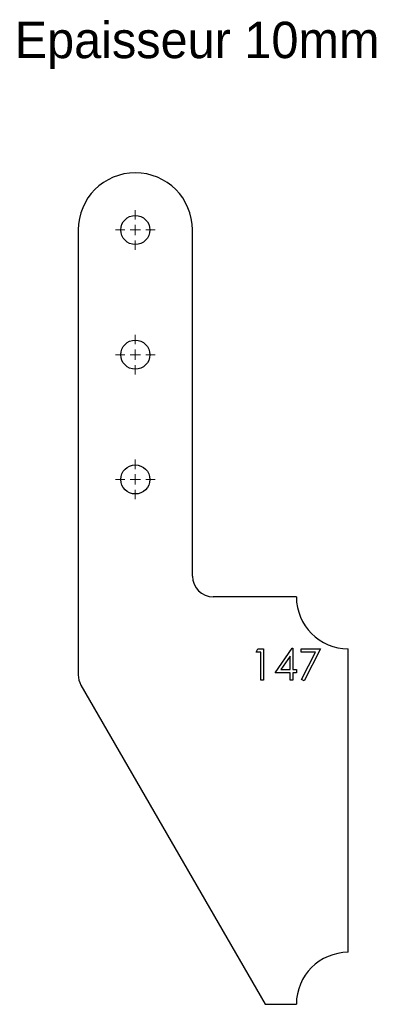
# Model space of a CAD drawing. Header units: millimetres. Extents: x 634 to 813, y 748 to 1222.
import ezdxf

# ---------------------------------------------------------------- set-up
doc = ezdxf.new("R2010")
doc.units = ezdxf.units.MM
doc.header["$LTSCALE"] = 5

# ---------------------------------------------------------------- blocks, each defined once
blk = doc.blocks.new('SW_CENTERMARKSYMBOL_0')
at = {"color": 0, "linetype": 'Continuous', "lineweight": 18}
for p, q in [((0, 5), (0, 9.5)), ((-5, 0), (-9.5, 0)), ((0, 0), (-2.5, 0)), ((0, 0), (0, 2.5)), ((0, 0), (2.5, 0)), ((0, 0), (0, -2.5)), ((5, 0), (9.5, 0)), ((0, -5), (0, -9.5))]:
    blk.add_line(p, q, dxfattribs=at)
blk = doc.blocks.new('SW_CENTERMARKSYMBOL_1')
at = {"color": 0, "linetype": 'Continuous', "lineweight": 18}
for p, q in [((0, 5), (0, 9.5)), ((-5, 0), (-9.5, 0)), ((0, 0), (-2.5, 0)), ((0, 0), (0, 2.5)), ((0, 0), (2.5, 0)), ((0, 0), (0, -2.5)), ((5, 0), (9.5, 0)), ((0, -5), (0, -9.5))]:
    blk.add_line(p, q, dxfattribs=at)
blk = doc.blocks.new('SW_CENTERMARKSYMBOL_2')
at = {"color": 0, "linetype": 'Continuous', "lineweight": 18}
for p, q in [((0, 5), (0, 9.5)), ((-5, 0), (-9.5, 0)), ((0, 0), (-2.5, 0)), ((0, 0), (0, 2.5)), ((0, 0), (2.5, 0)), ((0, 0), (0, -2.5)), ((5, 0), (9.5, 0)), ((0, -5), (0, -9.5))]:
    blk.add_line(p, q, dxfattribs=at)
blk = doc.blocks.new('SW_CENTERMARKSYMBOL_3')
at = {"color": 0, "linetype": 'Continuous', "lineweight": 18}
for p, q in [((0, 5), (0, 9.5)), ((-5, 0), (-9.5, 0)), ((0, 0), (-2.5, 0)), ((0, 0), (0, 2.5)), ((0, 0), (2.5, 0)), ((0, 0), (0, -2.5)), ((5, 0), (9.5, 0)), ((0, -5), (0, -9.5))]:
    blk.add_line(p, q, dxfattribs=at)
blk = doc.blocks.new('SW_CENTERMARKSYMBOL_4')
at = {"color": 0, "linetype": 'Continuous', "lineweight": 18}
for p, q in [((0, 5), (0, 9.5)), ((-5, 0), (-9.5, 0)), ((0, 0), (-2.5, 0)), ((0, 0), (0, 2.5)), ((0, 0), (2.5, 0)), ((0, 0), (0, -2.5)), ((5, 0), (9.5, 0)), ((0, -5), (0, -9.5))]:
    blk.add_line(p, q, dxfattribs=at)
blk = doc.blocks.new('SW_CENTERMARKSYMBOL_5')
at = {"color": 0, "linetype": 'Continuous', "lineweight": 18}
for p, q in [((0, 5), (0, 9.5)), ((-5, 0), (-9.5, 0)), ((0, 0), (-2.5, 0)), ((0, 0), (0, 2.5)), ((0, 0), (2.5, 0)), ((0, 0), (0, -2.5)), ((5, 0), (9.5, 0)), ((0, -5), (0, -9.5))]:
    blk.add_line(p, q, dxfattribs=at)

msp = doc.modelspace()

# ---------------------------------------------------------------- linework, layer by layer
at = {"color": 7, "linetype": 'Continuous', "lineweight": 25}
for p, q in [((661.8, 1120.91), (661.8, 906.97)), ((716.8, 954.41), (716.8, 1120.91)), ((766.8, 944.41), (726.8, 944.41)), ((791.8, 773.41), (791.8, 919.41)), ((663.14, 901.97), (751.8, 748.41)), ((751.8, 748.41), (766.8, 748.41))]:
    msp.add_line(p, q, dxfattribs=at)
at = {"color": 1, "linetype": 'Continuous', "lineweight": 25}
for p, q in [((747.4, 917.87), (748.28, 919.41)), ((748.28, 919.41), (751.06, 919.41)), ((751.06, 919.41), (751.06, 904.41)), ((756.63, 907.87), (764.82, 919.79)), ((764.82, 919.79), (765.1, 919.79)), ((765.1, 919.79), (765.1, 909.41)), ((769.13, 919.41), (778.37, 919.41)), ((769.13, 917.87), (769.13, 919.41)), ((778.37, 919.41), (770.48, 904.02)), ((749.71, 917.87), (747.4, 917.87)), ((749.71, 904.41), (749.71, 917.87)), ((763.75, 915.92), (759.28, 909.41)), ((763.75, 909.41), (763.75, 915.92)), ((776.09, 917.87), (769.13, 917.87)), ((769.32, 904.66), (776.09, 917.87)), ((763.75, 907.87), (756.63, 907.87)), ((759.28, 909.41), (763.75, 909.41)), ((763.75, 904.41), (763.75, 907.87)), ((765.1, 909.41), (766.83, 909.41)), ((765.1, 907.87), (765.1, 904.41)), ((766.83, 907.87), (765.1, 907.87)), ((766.83, 909.41), (766.83, 907.87)), ((751.06, 904.41), (749.71, 904.41)), ((765.1, 904.41), (763.75, 904.41)), ((770.48, 904.02), (769.32, 904.66))]:
    msp.add_line(p, q, dxfattribs=at)
at = {"color": 7, "linetype": 'Continuous', "lineweight": 25}
for centre in [(689.3, 1120.91), (689.3, 1060.91), (689.3, 1000.91)]:
    msp.add_circle(centre, 7, dxfattribs=at)
for centre, radius, start, end in [((689.3, 1120.91), 27.5, 0, 180), ((726.8, 954.41), 10, 180, 270), ((791.8, 944.41), 25, 180, 270), ((671.8, 906.97), 10, 180, 210), ((791.8, 748.41), 25, 90, 180)]:
    msp.add_arc(centre, radius, start, end, dxfattribs=at)

# ---------------------------------------------------------------- block references
at = {"color": 7, "linetype": 'Continuous', "lineweight": 18}
for name, p in [('SW_CENTERMARKSYMBOL_0', (689.3, 1120.91)), ('SW_CENTERMARKSYMBOL_1', (689.3, 1060.91)), ('SW_CENTERMARKSYMBOL_2', (689.3, 1000.91))]:
    msp.add_blockref(name, p, dxfattribs=at)
at = {"color": 8, "linetype": 'Continuous'}
for name, p in [('SW_CENTERMARKSYMBOL_3', (689.3, 1120.91)), ('SW_CENTERMARKSYMBOL_4', (689.3, 1060.91)), ('SW_CENTERMARKSYMBOL_5', (689.3, 1000.91))]:
    msp.add_blockref(name, p, dxfattribs=at)

# ---------------------------------------------------------------- texts
at = {"insert": (631.23, 1221.06), "char_height": 17.5, "attachment_point": 1}
msp.add_mtext_dynamic_manual_height_columns('Epaisseur 10mm', width=326.1114, gutter_width=87.5, heights=[0], dxfattribs=at)

doc.saveas('drawing.dxf')
